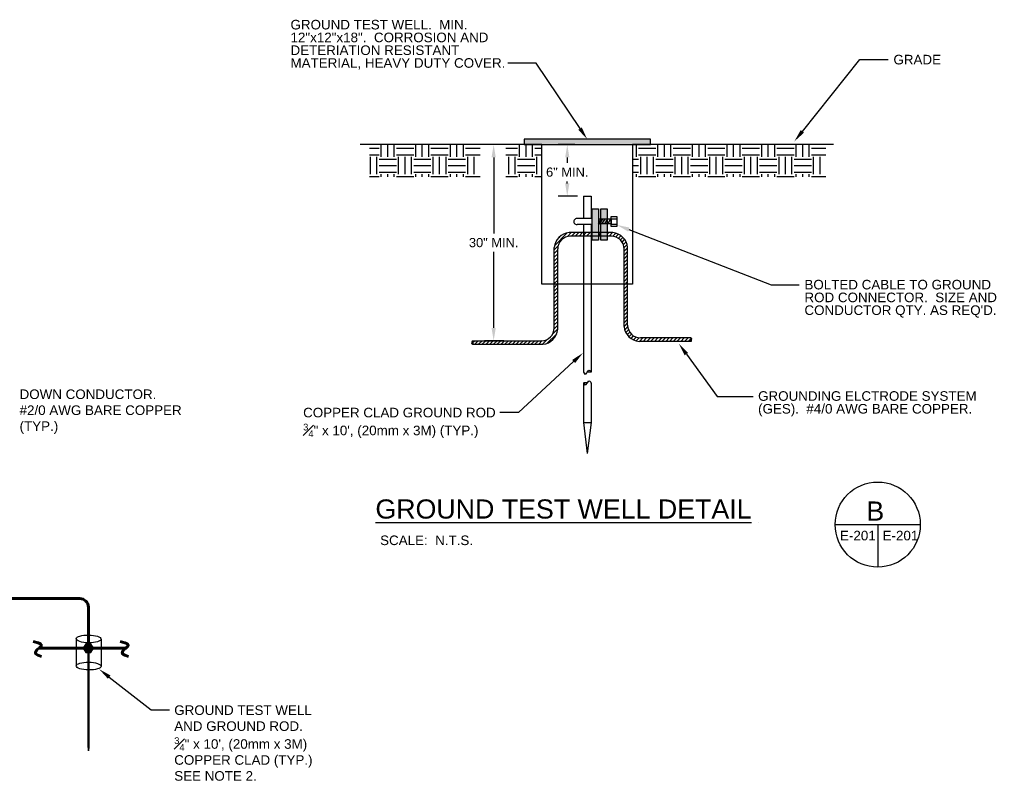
# Model space of a CAD drawing. Header units: inches. Extents: x 0 to 12596, y 507 to 12171.
# Tile 8 of 24: x 1450 to 2376, y 9028 to 9734. Entities that reach past the tile are written whole.
import ezdxf
from ezdxf import colors
from ezdxf.entities.mleader import LeaderData, LeaderLine
from ezdxf.math import Vec2, Vec3

# ---------------------------------------------------------------- set-up
doc = ezdxf.new("R2010")
doc.units = ezdxf.units.IN
doc.header["$MEASUREMENT"] = 0
doc.layers.add('E-ANNO-TEXT', color=7, linetype='Continuous', lineweight=25)
doc.layers.add('E-GND-GES', color=92, linetype='Continuous', lineweight=60)
doc.styles.get("Standard").update_dxf_attribs({"font": 'arial.ttf'})
doc.dimstyles.new('Annotative', dxfattribs={"dimscale": 0, "dimtxt": 0.18, "dimasz": 0.18, "dimexe": 0.18, "dimexo": 0.0625, "dimgap": 0.09, "dimtad": 0, "dimtih": 1, "dimtoh": 1, "dimdec": 4, "dimzin": 0, "dimdsep": 46, "dimtxsty": 'Standard', "dimcen": 0.09, "dimadec": 0, "dimazin": 0, "dimtfac": 1, "dimtdec": 4, "dimtofl": 0, "dimtmove": 0, "dimatfit": 3, "dimfxl": 1, "dimtolj": 1, "dimtzin": 0, "dimarcsym": 0})
pattern_1 = [(0, (1073.045, 7770.921), (16.25, 16.25), [16.25, -16.25]), (0, (1073.045, 7777.015), (16.25, 16.25), [16.25, -16.25]), (0, (1073.045, 7783.109), (16.25, 16.25), [16.25, -16.25]), (90, (1075.076, 7785.14), (-16.25, 16.25), [16.25, -16.25]), (90, (1081.17, 7785.14), (-16.25, 16.25), [16.25, -16.25]), (90, (1087.264, 7785.14), (-16.25, 16.25), [16.25, -16.25])]
pattern_2 = [(45, (1188.4745, 7770.9212), (-1.767767, 1.767767), [])]

# ---------------------------------------------------------------- blocks, each defined once
blk = doc.blocks.new('*D2')
at = {"layer": 'Defpoints', "color": 0, "transparency": 16777216}
for p in [(1895.73, 9616.7), (1908.17, 9616.7), (1908.17, 9432.43)]:
    blk.add_point(p, dxfattribs=at)
at = {"layer": 'E-ANNO-TEXT', "color": 0, "lineweight": -2, "transparency": 16777216}
for p, q in [((1905.17, 9616.7), (1887.09, 9616.7)), ((1895.73, 9604.7), (1895.73, 9533.3)), ((1895.73, 9444.43), (1895.73, 9515.83)), ((1905.17, 9432.43), (1887.09, 9432.43))]:
    blk.add_line(p, q, dxfattribs=at)
at = {"layer": 'E-ANNO-TEXT', "color": 0, "transparency": 16777216}
for points in [[(1893.73, 9604.7), (1897.73, 9604.7), (1895.73, 9616.7)], [(1893.73, 9444.43), (1897.73, 9444.43), (1895.73, 9432.43)]]:
    blk.add_solid(points, dxfattribs=at)
at = {"layer": 'E-ANNO-TEXT', "color": 0, "lineweight": 30, "transparency": 16777216, "insert": (1895.73, 9524.56), "char_height": 8.64, "width": 65.0241, "attachment_point": 5}
blk.add_mtext('\\A1;30" MIN.', dxfattribs=at)
blk = doc.blocks.new('*D3')
at = {"layer": 'Defpoints', "color": 0, "transparency": 16777216}
for p in [(1964.87, 9616.7), (1975.04, 9616.7), (1977.37, 9568.25)]:
    blk.add_point(p, dxfattribs=at)
at = {"layer": 'E-ANNO-TEXT', "color": 0, "lineweight": -2, "transparency": 16777216}
for p, q in [((1972.04, 9616.7), (1956.23, 9616.7)), ((1964.87, 9604.7), (1964.87, 9599.53)), ((1964.87, 9580.25), (1964.87, 9582.07)), ((1974.37, 9568.25), (1956.23, 9568.25))]:
    blk.add_line(p, q, dxfattribs=at)
at = {"layer": 'E-ANNO-TEXT', "color": 0, "transparency": 16777216}
for points in [[(1962.87, 9604.7), (1966.87, 9604.7), (1964.87, 9616.7)], [(1962.87, 9580.25), (1966.87, 9580.25), (1964.87, 9568.25)]]:
    blk.add_solid(points, dxfattribs=at)
at = {"layer": 'E-ANNO-TEXT', "color": 0, "lineweight": 30, "transparency": 16777216, "insert": (1964.87, 9590.8), "char_height": 8.64, "width": 65.0241, "attachment_point": 5}
blk.add_mtext('\\A1;6" MIN.', dxfattribs=at)

msp = doc.modelspace()

# ---------------------------------------------------------------- hatches: boundary and pattern name
at = {"layer": 'E-GND-GES', "lineweight": 30, "transparency": 33554534}
h = msp.add_hatch(dxfattribs=at)
h.set_pattern_fill('EARTH', color=8, scale=65)
h.set_pattern_definition(pattern_1)
h.paths.add_polyline_path([(1883.04273, 9586.54868), (1883.04273, 9616.69511), (1779.03311, 9616.69511), (1779.03311, 9586.54868)])
h = msp.add_hatch(dxfattribs=at)
h.set_pattern_fill('EARTH', color=8, scale=65)
h.set_pattern_definition(pattern_1)
h.paths.add_polyline_path([(1941.05454, 9586.54868), (1941.05454, 9616.69511), (1907.10067, 9616.69511), (1907.10067, 9586.54868)])
at = {"layer": 'E-GND-GES', "lineweight": 30}
h = msp.add_hatch(color=256, dxfattribs=at)
h.dxf.hatch_style = 1
h.paths.add_polyline_path([(1924.25156, 9616.69511), (2042.95571, 9616.69511), (2042.95571, 9621.74348), (1924.25156, 9621.74348)])
at = {"layer": 'E-GND-GES', "lineweight": 30, "transparency": 33554534}
h = msp.add_hatch(dxfattribs=at)
h.set_pattern_fill('EARTH', color=8, scale=65)
h.set_pattern_definition(pattern_1)
h.paths.add_polyline_path([(2207.81788, 9586.54868), (2207.81788, 9616.69511), (2026.15274, 9616.69511), (2026.15274, 9586.54868)])
at = {"layer": 'E-GND-GES', "lineweight": 30}
h = msp.add_hatch(color=256, dxfattribs=at)
h.dxf.hatch_style = 1
h.paths.add_polyline_path([(1994.07715, 9556.22748), (1988.16568, 9556.22748), (1988.16568, 9547.26896), (1988.34818, 9547.26896), (1994.07715, 9547.26896)])
h.paths.add_polyline_path([(2002.42908, 9556.22748), (1996.51761, 9556.22748), (1996.51761, 9547.26896), (2002.42908, 9547.26896)])
h.paths.add_polyline_path([(1994.07715, 9541.50896), (1988.34818, 9541.50896), (1988.16568, 9541.50896), (1988.16568, 9533.96382), (1994.07715, 9533.96382)])
h.paths.add_polyline_path([(2002.42908, 9541.50896), (1996.51761, 9541.50896), (1996.51761, 9533.96382), (2002.42908, 9533.96382)])
h.paths.add_polyline_path([(2002.42908, 9530.64487), (1996.51761, 9530.64487), (1996.51761, 9526.89981), (2002.42908, 9526.89981)])
h.paths.add_polyline_path([(1994.07715, 9530.64487), (1988.16568, 9530.64487), (1988.16568, 9526.89981), (1994.07715, 9526.89981)])
h.paths.add_polyline_path([(1994.07715, 9533.96382), (1988.16568, 9533.96382), (1988.16568, 9530.64487), (1994.07715, 9530.64487)])
h.paths.add_polyline_path([(2002.42908, 9533.96382), (1996.51761, 9533.96382), (1996.51761, 9530.64487), (2002.42908, 9530.64487)])
h.paths.add_polyline_path([(1999.87009, 9547.26896), (1996.51761, 9547.26896), (1996.51761, 9542.26937)], flags=17)
h.paths.add_polyline_path([(2002.42908, 9545.62148), (2002.42908, 9547.26896), (1999.87009, 9547.26896), (1996.51761, 9542.26937), (1996.51761, 9541.50896), (1999.67142, 9541.50896)])
h.paths.add_polyline_path([(2002.42908, 9545.62148), (1999.67142, 9541.50896), (2002.42908, 9541.50896)], flags=17)
h.paths.add_polyline_path([(1992.54268, 9547.26896), (1988.34818, 9547.26896), (1988.34818, 9541.50896), (1988.6803, 9541.50896)])
h.paths.add_polyline_path([(1994.07715, 9544.09361), (1994.07715, 9547.26896), (1992.54268, 9547.26896), (1988.6803, 9541.50896), (1992.34401, 9541.50896)])
h.paths.add_polyline_path([(1994.07715, 9544.09361), (1992.34401, 9541.50896), (1994.07715, 9541.50896)], flags=17)
h = msp.add_hatch(dxfattribs=at)
h.set_pattern_fill('ANSI31', color=256, scale=20)
h.set_pattern_definition(pattern_2)
h.paths.add_polyline_path([(1967.9193, 9530.64487), (1980.00364, 9530.64487), (1980.00364, 9533.96382), (1966.60035, 9533.96382, 0.362421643), (1952.60035, 9519.96382), (1952.60035, 9485.39763), (1955.9193, 9485.39763), (1955.9193, 9518.64487, -0.414213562)])
h.paths.add_polyline_path([(1987.20364, 9533.96382), (1980.00364, 9533.96382), (1980.00364, 9530.64487), (1987.20364, 9530.64487)])
h.paths.add_polyline_path([(1988.16568, 9533.96382), (1987.20364, 9533.96382), (1987.20364, 9530.64487), (1988.16568, 9530.64487)])
h.paths.add_polyline_path([(1996.51761, 9533.96382), (1994.07715, 9533.96382), (1994.07715, 9530.64487), (1996.51761, 9530.64487)])
h.paths.add_polyline_path([(2007.62181, 9533.96382), (2002.42908, 9533.96382), (2002.42908, 9530.64487), (2006.30286, 9530.64487, -0.414213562), (2018.30286, 9518.64487), (2018.30286, 9485.39763), (2021.62181, 9485.39763), (2021.62181, 9519.96382, 0.362421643)])
edge = h.paths.add_edge_path()
edge.add_line((2021.62181, 9485.39763), (2018.30286, 9485.39763))
edge.add_line((2018.30286, 9485.39763), (2018.30286, 9445.75083))
edge.add_arc((2033.69164, 9447.13962), 15.45132, 185.15677507, 264.84322493)
edge.add_line((2032.30286, 9431.75083), (2081.23894, 9431.78831))
edge.add_spline(control_points=[(2081.23894, 9431.78831), (2079.94708, 9432.40418), (2080.59415, 9432.93764), (2081.17346, 9433.49834)], knot_values=[0.461615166, 0.461615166, 0.461615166, 0.461615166, 1, 1, 1, 1], degree=3, periodic=0)
edge.add_spline(control_points=[(2081.17346, 9433.49834), (2081.67017, 9433.97909), (2082.11706, 9434.47987), (2081.24926, 9435.06978)], knot_values=[0, 0, 0, 0, 0.461615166, 0.461615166, 0.461615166, 0.461615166], degree=3, periodic=0)
edge.add_line((2081.24926, 9435.06978), (2033.62181, 9435.06978))
edge.add_arc((2033.62181, 9447.06978), 12, 180, 270, ccw=False)
edge.add_line((2021.62181, 9447.06978), (2021.62181, 9485.39763))
h = msp.add_hatch(dxfattribs=at)
h.set_pattern_fill('ANSI31', color=256, scale=20)
h.set_pattern_definition(pattern_2)
edge = h.paths.add_edge_path()
edge.add_line((1940.60035, 9432.43188), (1875.74791, 9432.43188))
edge.add_spline(control_points=[(1875.74791, 9432.43188), (1873.87953, 9431.67108), (1877.33152, 9430.61621), (1875.73723, 9429.11293)], knot_values=[0, 0, 0, 0, 1, 1, 1, 1], degree=3, periodic=0)
edge.add_line((1875.73723, 9429.11293), (1941.9193, 9429.11293))
edge.add_arc((1940.53052, 9444.50171), 15.45132, 275.15677507, 365.15677507)
edge.add_line((1955.9193, 9445.8905), (1955.9193, 9485.39763))
edge.add_line((1955.9193, 9485.39763), (1952.60035, 9485.39763))
edge.add_line((1952.60035, 9485.39763), (1952.60035, 9444.43188))
edge.add_arc((1940.60035, 9444.43188), 12, -90, 0, ccw=False)
at = {"layer": 'E-GND-GES', "linetype": 'Continuous', "lineweight": 30}
h = msp.add_hatch(color=256, dxfattribs=at)
h.dxf.hatch_style = 1
h.paths.add_polyline_path([(1512.52612, 9147.63621), (1510.12612, 9143.47929), (1514.92612, 9143.47929)])
h.paths.add_polyline_path([(1514.92612, 9147.63621), (1512.52612, 9147.63621), (1514.92612, 9143.47929)])
h.paths.add_polyline_path([(1517.32612, 9147.63621), (1514.92612, 9147.63621), (1514.92612, 9143.47929), (1515.42612, 9143.47929), (1519.72612, 9143.47929)])
h.paths.add_polyline_path([(1519.72612, 9143.47929), (1515.42612, 9143.47929), (1515.42612, 9142.61326), (1517.32612, 9139.32237)])
h.paths.add_polyline_path([(1515.42612, 9142.61326), (1515.42612, 9139.32237), (1517.32612, 9139.32237)], flags=17)
h.paths.add_polyline_path([(1514.42612, 9143.47929), (1510.12612, 9143.47929), (1512.52612, 9139.32237), (1514.42612, 9139.32237)])
h = msp.add_hatch(color=256, dxfattribs=at)
h.dxf.hatch_style = 1
h.paths.add_polyline_path([(1514.42612, 9050.99892), (1515.42612, 9050.99892), (1515.42612, 9143.47929), (1514.42612, 9143.47929)])
h = msp.add_hatch(color=256, dxfattribs=at)
h.dxf.hatch_style = 1
h.paths.add_polyline_path([(1514.92612, 9050.99892), (1514.42612, 9050.99892), (1514.92612, 9046.94528)])
h.paths.add_polyline_path([(1515.42612, 9050.99892), (1514.92612, 9050.99892), (1514.92612, 9046.94528)])

# ---------------------------------------------------------------- linework, layer by layer
at = {"layer": 'E-ANNO-TEXT'}
for p, q in [((2216.59923, 9259.62534), (2296.59923, 9259.62534)), ((2256.59923, 9259.62534), (2256.59923, 9219.62534))]:
    msp.add_line(p, q, dxfattribs=at)
msp.add_circle((2256.59923, 9259.62534), 40, dxfattribs=at)
at = {"layer": 'E-GND-GES', "color": 8, "lineweight": 30}
for p, q in [((1941.05454, 9616.69511), (1770.3309, 9616.69511)), ((2215.05621, 9616.69511), (2026.15274, 9616.69511))]:
    msp.add_line(p, q, dxfattribs=at)
at = {"layer": 'E-GND-GES', "linetype": 'Continuous', "lineweight": 30}
for p, q in [((1980.00364, 9568.25398), (1980.00364, 9547.26896)), ((1987.20364, 9568.25398), (1987.20364, 9547.26896)), ((1980.00364, 9541.50896), (1980.00364, 9402.71003)), ((1987.20364, 9541.50896), (1987.18916, 9402.74156)), ((1980.00364, 9392.65692), (1980.00364, 9355.49056)), ((1987.20364, 9392.65692), (1987.20364, 9355.49056)), ((1980.00364, 9355.49056), (1987.20364, 9355.49056)), ((1980.00364, 9355.49056), (1983.60364, 9326.30437)), ((1980.00364, 9355.49056), (1987.20364, 9355.49056)), ((1987.20364, 9355.49056), (1983.60364, 9326.30437)), ((1503.49013, 9152.36584), (1503.49013, 9126.88047)), ((1526.77781, 9151.97795), (1526.77781, 9126.49257)), ((1510.12612, 9143.47929), (1519.72612, 9143.47929)), ((1512.52612, 9147.63621), (1517.32612, 9139.32237)), ((1514.42612, 9143.47929), (1515.42612, 9143.47929)), ((1514.42612, 9143.47929), (1514.42612, 9050.99892)), ((1514.42612, 9143.47929), (1515.42612, 9143.47929)), ((1515.42612, 9143.47929), (1515.42612, 9050.99892)), ((1514.42612, 9050.99892), (1515.42612, 9050.99892)), ((1514.42612, 9050.99892), (1514.92612, 9046.94528)), ((1514.42612, 9050.99892), (1515.42612, 9050.99892)), ((1514.92612, 9046.94528), (1514.92612, 9050.99892)), ((1515.42612, 9050.99892), (1514.92612, 9046.94528))]:
    msp.add_line(p, q, dxfattribs=at)
at = {"layer": 'E-GND-GES', "lineweight": 30}
for p, q in [((1980.00364, 9568.25398), (1987.20364, 9568.25398)), ((1988.34818, 9547.26896), (1973.9196, 9547.26896)), ((1988.34818, 9541.50896), (1974.05088, 9541.50896)), ((2006.19049, 9546.54896), (1994.13656, 9546.54896)), ((1994.13656, 9546.54896), (1994.13656, 9542.22896)), ((2006.19049, 9542.22896), (1994.13656, 9542.22896)), ((2000.03021, 9546.54896), (1997.13343, 9542.22896)), ((2002.77799, 9546.54896), (1999.88121, 9542.22896)), ((2005.52577, 9546.54896), (2002.62899, 9542.22896)), ((2006.19049, 9546.78837), (2011.50171, 9546.78837)), ((2006.19049, 9546.54896), (2006.19049, 9542.22896)), ((2006.19049, 9541.90749), (2011.50171, 9541.90749)), ((2007.62181, 9533.96382), (1966.60035, 9533.96382)), ((2006.30286, 9530.64487), (1967.9193, 9530.64487)), ((1952.60035, 9444.43188), (1952.60035, 9519.96382)), ((1955.9193, 9443.11293), (1955.9193, 9518.64487)), ((2018.30286, 9445.75083), (2018.30286, 9518.64487)), ((2021.62181, 9447.06978), (2021.62181, 9519.96382)), ((1875.73723, 9429.11293), (1941.9193, 9429.11293)), ((1875.74791, 9432.43188), (1940.60035, 9432.43188)), ((2081.23894, 9431.78831), (2032.30286, 9431.75083)), ((2081.24926, 9435.06978), (2033.62181, 9435.06978))]:
    msp.add_line(p, q, dxfattribs=at)
at = {"layer": 'E-GND-GES'}
for p, q in [((1997.28243, 9546.54896), (1994.38565, 9542.22896)), ((1380.23773, 9190.1066), (1506.92612, 9190.1066)), ((1514.92612, 9143.47929), (1514.92612, 9182.1066)), ((1468.38816, 9143.47929), (1549.94406, 9143.45619))]:
    msp.add_line(p, q, dxfattribs=at)
at = {"layer": 'E-GND-GES', "lineweight": 30}
for points in [[(1924.25156, 9616.69511), (2042.95571, 9616.69511), (2042.95571, 9621.74348), (1924.25156, 9621.74348)], [(1941.05454, 9616.69511), (2026.15274, 9616.69511), (2026.15274, 9485.39763), (1941.05454, 9485.39763)], [(1988.16568, 9556.22748), (1994.07715, 9556.22748), (1994.07715, 9526.89981), (1988.16568, 9526.89981)], [(1996.51761, 9556.22748), (2002.42908, 9556.22748), (2002.42908, 9526.89981), (1996.51761, 9526.89981)], [(2006.19049, 9549.15031), (2011.50171, 9549.15031), (2011.50171, 9539.62761), (2006.19049, 9539.62761)]]:
    msp.add_lwpolyline(points, close=True, dxfattribs=at)
at = {"layer": 'E-GND-GES', "linetype": 'Continuous', "lineweight": 30}
msp.add_lwpolyline([(1519.72612, 9143.47929), (1517.32612, 9147.63621), (1512.52612, 9147.63621), (1510.12612, 9143.47929), (1512.52612, 9139.32237), (1517.32612, 9139.32237)], close=True, dxfattribs=at)
at = {"layer": 'E-GND-GES', "lineweight": 30}
for centre, radius, start, end in [((1973.92767, 9544.38633), 2.88264, 90.16043067, 272.28233323), ((1967.98913, 9518.57504), 15.45132, 95.15677507, 174.84322493), ((1967.9193, 9518.64487), 12, 90, 180), ((2006.30286, 9518.64487), 12, 0, 90), ((2006.23302, 9518.57504), 15.45132, 5.15677507, 84.84322493), ((2033.62181, 9447.06978), 12, 180, 270), ((1940.60035, 9444.43188), 12, 270, 0), ((1940.53052, 9444.50171), 15.45132, 275.15677507, 354.84322493), ((2033.69164, 9447.13962), 15.45132, 185.15677507, 264.84322493)]:
    msp.add_arc(centre, radius, start, end, dxfattribs=at)
at = {"layer": 'E-GND-GES'}
msp.add_arc((1506.92612, 9182.1066), 8, 0, 90, dxfattribs=at)
at = {"layer": 'E-GND-GES', "lineweight": 30}
for centre, start_param, end_param in [((1983.58916, 9402.74156), 6.193459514, 6.283185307), ((1983.58916, 9402.74156), 3.141592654, 4.667721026), ((1983.60364, 9392.65692), 4.667721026, 6.283185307), ((1983.60364, 9392.65692), 6.193459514, 6.283185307), ((1983.60364, 9392.65692), 3.141592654, 3.284888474)]:
    msp.add_ellipse(centre, major_axis=(-3.6, 0), ratio=0.05591755, start_param=start_param, end_param=end_param, dxfattribs=at)
at = {"layer": 'E-GND-GES', "linetype": 'Continuous', "lineweight": 30}
for centre in [(1515.13397, 9152.1719), (1515.13397, 9126.68652)]:
    msp.add_ellipse(centre, major_axis=(11.64384, -0.19395), ratio=0.317060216, dxfattribs=at)
at = {"layer": 'E-GND-GES', "lineweight": 30}
for points, degree in [([(1875.74791, 9432.43188), (1873.87953, 9431.67108), (1877.33152, 9430.61621), (1875.73723, 9429.11293)], 3), ([(1875.73723, 9429.11293), (1874.71399, 9430.14581), (1875.73654, 9430.92633)], 2), ([(2081.24926, 9435.06978), (2083.12917, 9433.79185), (2078.83943, 9432.93224), (2081.23894, 9431.78831)], 3), ([(2081.23894, 9431.78831), (2082.04556, 9432.59731), (2081.17346, 9433.49834)], 2), ([(1979.98916, 9402.74156), (1981.87933, 9398.60528), (1983.58916, 9402.74156), (1983.72637, 9402.88885)], 3), ([(1983.72637, 9402.88885), (1985.59464, 9407.19544), (1987.32637, 9402.88885), (1987.18916, 9402.74156)], 3), ([(1980.00364, 9392.65692), (1981.89381, 9388.52064), (1983.60364, 9392.65692), (1983.74085, 9392.80421)], 3), ([(1983.74085, 9392.80421), (1985.60913, 9397.1108), (1987.34085, 9392.80421), (1987.20364, 9392.65692)], 3)]:
    msp.add_open_spline(points, degree=degree, dxfattribs=at)
at = {"layer": 'E-GND-GES'}
for points in [[(1463.03466, 9149.82891), (1470.90811, 9148.10897), (1471.06146, 9145.57627), (1468.12813, 9143.32699), (1464.64127, 9140.32022), (1465.05109, 9137.11201), (1470.92488, 9135.81506)], [(1544.62957, 9149.82866), (1552.50301, 9148.10872), (1552.65636, 9145.57601), (1549.72304, 9143.32673), (1546.23618, 9140.31997), (1546.64599, 9137.11175), (1552.51978, 9135.81481)]]:
    msp.add_open_spline(points, degree=3, dxfattribs=at)

# ---------------------------------------------------------------- texts
at = {"layer": 'E-ANNO-TEXT', "char_height": 9, "attachment_point": 1, "line_spacing_factor": 0.8}
for s, width, heights, insert in [('\\A1;GROUND TEST WELL.  MIN. 12"x12"x18".  CORROSION AND DETERIATION RESISTANT MATERIAL, HEAVY DUTY COVER.', 204.3860154, [70.7034], (1704.81579, 9733.92082)), ('\\A1;GRADE', 55.1787538, [17.98253], (2271.34677, 9701.06328)), ("\\A1;BOLTED CABLE TO GROUND ROD CONNECTOR.  SIZE AND CONDUCTOR QTY. AS REQ'D.", 194.9152235, [51.8804], (2187.74464, 9489.60895)), ('\\A1;\\pxsm1;DOWN CONDUCTOR.\\P\\ps*;#2/0 AWG BARE COPPER (TYP.)', 154.4943549, [41.02035], (1450.25171, 9386.617)), ('\\A1;GROUNDING ELCTRODE SYSTEM (GES).  #4/0 AWG BARE COPPER.', 209.7547101, [29.51045], (2144.17813, 9384.94817)), ('\\A1;\\pxsm1;COPPER CLAD GROUND ROD\\P{\\H0.7x;\\S3#4;}" x 10\', (20mm x 3M) (TYP.)', 190.1732116, [34.98135], (1716.68067, 9369.38402)), ('\\A1;\\pxsm1;GROUND TEST WELL AND GROUND ROD.\\P{\\H0.7x;\\S3#4;}" x 10\', (20mm x 3M) COPPER CLAD (TYP.)\\PSEE NOTE 2.', 142.533174, [96.61808], (1595.56747, 9089.74579))]:
    msp.add_mtext_dynamic_manual_height_columns(s, width=width, gutter_width=48, heights=heights, dxfattribs=dict(at, insert=insert))
at = {"layer": 'E-ANNO-TEXT', "attachment_point": 1}
for s, width, insert, char_height in [('{\\LGROUND TEST WELL DETAIL^I^I}', 438.4589418, (1784.60022, 9283.27338), 18), ('B', 36.4664863, (2245.9267, 9281.33971), 18), ('E-201', 35.4157189, (2221.16807, 9253.80753), 9), ('E-201', 35.4157189, (2261.16807, 9253.80753), 9), ('SCALE:  N.T.S.', 103.0824088, (1789.03018, 9249.35071), 9)]:
    msp.add_mtext_dynamic_manual_height_columns(s, width=width, gutter_width=48, heights=[0], dxfattribs=dict(at, insert=insert, char_height=char_height))

# ---------------------------------------------------------------- dimensions: what is measured, and where the dimension line sits
at = {"layer": 'E-ANNO-TEXT', "lineweight": 30}
dim = msp.add_linear_dim(base=(1895.72502, 9616.69511), p1=(1908.17413, 9432.43188), p2=(1908.17413, 9616.69511), angle=90, text='30" MIN.', dimstyle='Annotative', override={"dimscale": 48, "dimasz": 0.25, "dimtix": 0, "dimtofl": 0, "dimtmove": 0, "dimatfit": 3}, dxfattribs=at)
dim.commit()
dim.dimension.update_dxf_attribs({"geometry": '*D2', "text_midpoint": (1895.72502, 9524.5635)})
dim = msp.add_linear_dim(base=(1964.87418, 9616.69511), p1=(1977.37497, 9568.25398), p2=(1975.03798, 9616.69511), angle=90, text='6" MIN.', dimstyle='Annotative', override={"dimscale": 48, "dimasz": 0.25}, dxfattribs=at)
dim.commit()
dim.dimension.update_dxf_attribs({"geometry": '*D3', "text_midpoint": (1964.87418, 9590.80336), "dimtype": 160})

# ---------------------------------------------------------------- leaders
at = {"layer": 'E-ANNO-TEXT'}
ml = msp.add_multileader_mtext('Standard', dxfattribs=at)
ml.set_content('', color=256)
ml.set_leader_properties()
ml.build(insert=Vec2(0, 0))
ml.multileader.update_dxf_attribs({"dogleg_length": 0.36, "arrow_head_size": 12, "scale": 48})
ctx = ml.context
ctx.base_point, ctx.scale, ctx.char_height, ctx.arrow_head_size, ctx.landing_gap_size, ctx.plane_origin = Vec3(1900.48559, 9693.09367), 48, 8.64, 12, 4.32, Vec3(1485.49595, 9770.31393)
ctx.text_align_type = 2
notes = []
notes.append((ctx, [(1, (1, 1, 0), (1935.70336, 9693.09367), (-1, 0), 26.57777, [(0, [(1983.60364, 9621.74348)], 0, [])])]))
ctx.mtext.insert, ctx.mtext.alignment, ctx.mtext.flow_direction = Vec3(1904.80559, 9697.41367), 3, 5
ml = msp.add_multileader_mtext('Standard', dxfattribs=at)
ml.set_content('', color=256)
ml.set_leader_properties()
ml.build(insert=Vec2(0, 0))
ml.multileader.update_dxf_attribs({"dogleg_length": 0.36, "arrow_head_size": 12, "scale": 48})
ctx = ml.context
ctx.base_point, ctx.scale, ctx.char_height, ctx.arrow_head_size, ctx.landing_gap_size, ctx.plane_origin = Vec3(2266.49696, 9696.71945), 48, 8.64, 12, 4.32, Vec3(1986.66092, 9741.62169)
notes.append((ctx, [(0, (1, 1, 0), (2239.91919, 9696.71945), (1, 0), 26.57777, [(0, [(2178.25576, 9619.73379)], 0, [])])]))
ctx.mtext.insert, ctx.mtext.flow_direction = Vec3(2270.81696, 9701.03945), 5
ml = msp.add_multileader_mtext('Standard', dxfattribs=at)
ml.set_content('', color=256)
ml.set_leader_properties()
ml.build(insert=Vec2(0, 0))
ml.multileader.update_dxf_attribs({"dogleg_length": 0.36, "arrow_head_size": 12, "scale": 48})
ctx = ml.context
ctx.base_point, ctx.scale, ctx.char_height, ctx.arrow_head_size, ctx.landing_gap_size, ctx.plane_origin = Vec3(2182.89484, 9485.01088), 48, 8.64, 12, 4.32, Vec3(1903.0588, 9613.26418)
notes.append((ctx, [(0, (1, 1, 0), (2156.31707, 9485.01088), (1, 0), 26.57777, [(0, [(2011.50171, 9541.21664)], 0, [])])]))
ctx.mtext.insert, ctx.mtext.flow_direction = Vec3(2187.21484, 9489.33088), 5
ml = msp.add_multileader_mtext('Standard', dxfattribs=at)
ml.set_content('', color=256)
ml.set_leader_properties()
ml.build(insert=Vec2(0, 0))
ml.multileader.update_dxf_attribs({"dogleg_length": 0.36, "arrow_head_size": 12, "scale": 48})
ctx = ml.context
ctx.base_point, ctx.scale, ctx.char_height, ctx.arrow_head_size, ctx.landing_gap_size, ctx.plane_origin = Vec3(2139.46622, 9380.00027), 48, 8.64, 12, 4.32, Vec3(1942.66204, 9250.6025)
notes.append((ctx, [(0, (1, 1, 0), (2105.86579, 9380.00027), (1, 0), 33.60043, [(0, [(2069.70989, 9429.54219)], 0, [])])]))
ctx.mtext.insert, ctx.mtext.flow_direction = Vec3(2143.78622, 9384.32027), 5
ml = msp.add_multileader_mtext('Standard', dxfattribs=at)
ml.set_content('', color=256)
ml.set_leader_properties()
ml.build(insert=Vec2(0, 0))
ml.multileader.update_dxf_attribs({"dogleg_length": 0.36, "arrow_head_size": 12, "scale": 48})
ctx = ml.context
ctx.base_point, ctx.scale, ctx.char_height, ctx.arrow_head_size, ctx.landing_gap_size, ctx.plane_origin = Vec3(1892.97266, 9364.94862), 48, 8.64, 12, 4.32, Vec3(1639.84385, 9401.55391)
ctx.text_align_type = 2
notes.append((ctx, [(1, (1, 1, 0), (1918.89266, 9364.94862), (-1, 0), 17.28, [(0, [(1979.70693, 9421.01525)], 0, [])])]))
ctx.mtext.insert, ctx.mtext.alignment, ctx.mtext.flow_direction = Vec3(1897.29266, 9369.26862), 3, 5
ml = msp.add_multileader_mtext('Standard', dxfattribs=at)
ml.set_content('', color=256)
ml.set_leader_properties()
ml.build(insert=Vec2(0, 0))
ml.multileader.update_dxf_attribs({"dogleg_length": 0.36, "arrow_head_size": 12, "scale": 48})
ctx = ml.context
ctx.base_point, ctx.scale, ctx.char_height, ctx.arrow_head_size, ctx.landing_gap_size, ctx.plane_origin = Vec3(1591.24747, 9085.42579), 48, 8.64, 12, 4.32, Vec3(1546.84712, 9024.51846)
notes.append((ctx, [(0, (1, 1, 0), (1573.96747, 9085.42579), (1, 0), 17.28, [(0, [(1525.0267, 9123.72494)], 0, [])])]))
ctx.mtext.insert, ctx.mtext.flow_direction = Vec3(1595.56747, 9089.74579), 5
for ctx, leaders in notes:
    for number, flags, end, landing, length, lines in leaders:
        leader = LeaderData()
        leader.index, (leader.has_last_leader_line, leader.has_dogleg_vector, leader.attachment_direction) = number, flags
        leader.last_leader_point, leader.dogleg_vector, leader.dogleg_length = Vec3(end), Vec3(landing), length
        for number, points, colour, breaks in lines:
            line = LeaderLine()
            line.index, line.vertices, line.color, line.breaks = number, Vec3.list(points), colors.encode_raw_color(colour), breaks
            leader.lines.append(line)
        ctx.leaders.append(leader)

doc.saveas('drawing.dxf')
